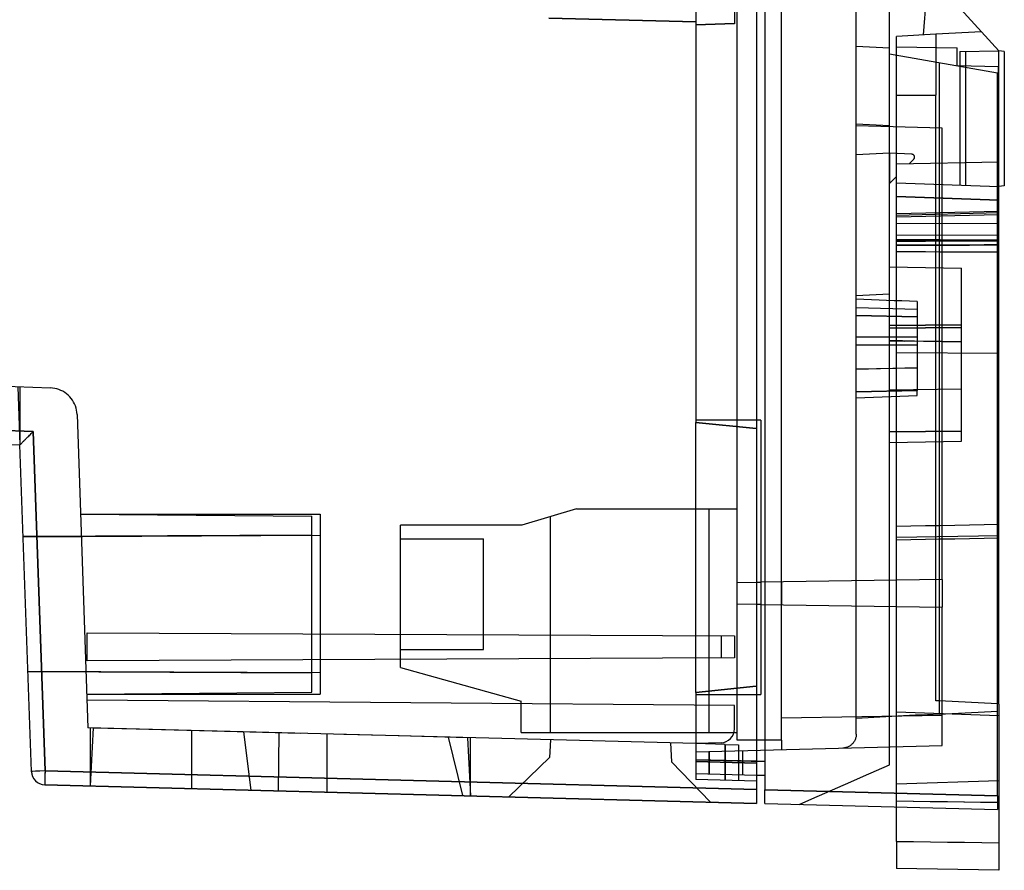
# Model space of a CAD drawing. Header units: millimetres. Extents: x -58 to 0.6, y -144 to -51.8.
# Tile 2 of 4: x -35 to 0.6, y -144 to -113.3. Entities that reach past the tile are written whole.
import ezdxf

# ---------------------------------------------------------------- set-up
doc = ezdxf.new("R2010")
doc.units = ezdxf.units.MM
doc.layers.add('MAIN-1', color=7, linetype='Continuous')
doc.layers.add('MAIN-2', color=7, linetype='Continuous')

msp = doc.modelspace()

# ---------------------------------------------------------------- linework, layer by layer
at = {"layer": 'MAIN-1'}
for p, q in [((-8.4, -52.55), (-8.4, -141.109)), ((-8.1, -52.542), (-8.1, -141.118)), ((-3.6, -114.516), (-3.6, -85.491)), ((-2.365, -113.832), (-2.219, -111.913)), ((-1.919, -111.913), (-0.274, -113.723)), ((-1.919, -113.809), (-3.349, -113.884)), ((-0.274, -113.723), (-1.919, -113.809)), ((-1.919, -113.809), (-1.919, -114.81)), ((0.351, -114.41), (-0.274, -113.723)), ((-3.349, -114.56), (-3.349, -113.884)), ((-3.6, -114.516), (0.3, -115.198)), ((0.351, -138.019), (0.351, -114.41)), ((0.551, -114.427), (0.351, -114.41)), ((0.551, -114.427), (0.551, -119.289)), ((0.3, -141.338), (0.3, -115.198)), ((0.551, -119.289), (0.351, -119.306)), ((-34.536, -128.17), (-45.809, -127.776)), ((-8.25, -127.756), (-8.4, -127.756)), ((-8.25, -127.756), (-8.25, -137.68)), ((-45.822, -128.276), (-35.015, -128.653)), ((-34.796, -128.431), (-34.773, -128.408)), ((-34.773, -128.408), (-34.749, -128.384)), ((-34.749, -128.384), (-34.724, -128.358)), ((-34.724, -128.358), (-34.697, -128.331)), ((-34.697, -128.331), (-34.668, -128.302)), ((-34.668, -128.302), (-34.637, -128.271)), ((-34.637, -128.271), (-34.604, -128.239)), ((-34.604, -128.239), (-34.571, -128.205)), ((-34.571, -128.205), (-34.536, -128.17)), ((-34.107, -140.437), (-34.536, -128.17)), ((-35.015, -128.653), (-35.014, -128.652)), ((-34.602, -140.454), (-35.015, -128.653)), ((-35.015, -128.653), (-35.015, -128.653)), ((-35.014, -128.652), (-35.012, -128.65)), ((-35.012, -128.65), (-35.008, -128.645)), ((-35.008, -128.645), (-35.002, -128.64)), ((-35.002, -128.64), (-34.995, -128.632)), ((-34.995, -128.632), (-34.986, -128.623)), ((-34.986, -128.623), (-34.975, -128.611)), ((-34.975, -128.611), (-34.962, -128.599)), ((-34.962, -128.599), (-34.948, -128.584)), ((-34.948, -128.584), (-34.933, -128.569)), ((-34.933, -128.569), (-34.916, -128.552)), ((-34.916, -128.552), (-34.898, -128.534)), ((-34.898, -128.534), (-34.879, -128.515)), ((-34.879, -128.515), (-34.859, -128.495)), ((-34.859, -128.495), (-34.839, -128.474)), ((-34.839, -128.474), (-34.818, -128.453)), ((-34.818, -128.453), (-34.796, -128.431)), ((-8.4, -133.613), (-8.25, -133.611)), ((-8.25, -134.427), (-8.4, -134.425)), ((-8.4, -137.68), (-8.25, -137.68)), ((0.351, -138.019), (0.3, -138.017)), ((0.351, -138.019), (0.351, -141.572)), ((-8.1, -140.097), (-8.4, -140.089)), ((-8.4, -141.109), (-34.107, -140.436)), ((-8.4, -140.589), (-8.1, -140.597)), ((-34.116, -140.937), (-8.4, -141.61)), ((-8.4, -141.109), (-8.4, -141.132)), ((-8.4, -141.132), (-8.4, -141.155)), ((-8.4, -141.155), (-8.4, -141.178)), ((-8.4, -141.178), (-8.4, -141.2)), ((-8.4, -141.2), (-8.4, -141.222)), ((-8.4, -141.222), (-8.4, -141.243)), ((-8.1, -141.618), (-8.1, -141.118)), ((0.3, -141.338), (-8.1, -141.118)), ((-8.4, -141.243), (-8.4, -141.264)), ((-8.4, -141.264), (-8.4, -141.285)), ((-8.4, -141.285), (-8.4, -141.306)), ((-8.4, -141.306), (-8.4, -141.326)), ((-8.4, -141.326), (-8.4, -141.346)), ((-8.4, -141.346), (-8.4, -141.365)), ((-8.4, -141.365), (-8.4, -141.385)), ((-8.4, -141.385), (-8.4, -141.403)), ((-8.4, -141.403), (-8.4, -141.421)), ((-8.4, -141.421), (-8.4, -141.438)), ((-8.4, -141.438), (-8.4, -141.455)), ((-8.4, -141.455), (-8.4, -141.471)), ((-8.4, -141.471), (-8.4, -141.486)), ((-8.4, -141.486), (-8.4, -141.501)), ((-8.4, -141.501), (-8.4, -141.514)), ((-8.4, -141.514), (-8.4, -141.527)), ((-8.4, -141.527), (-8.4, -141.539)), ((-8.4, -141.539), (-8.4, -141.55)), ((-8.4, -141.55), (-8.4, -141.56)), ((-8.4, -141.56), (-8.4, -141.57)), ((-8.4, -141.57), (-8.4, -141.578)), ((-8.4, -141.578), (-8.4, -141.586)), ((-8.4, -141.586), (-8.4, -141.592)), ((0.3, -141.338), (0.3, -141.364)), ((0.3, -141.364), (0.3, -141.39)), ((0.3, -141.39), (0.3, -141.415)), ((0.3, -141.415), (0.3, -141.44)), ((0.3, -141.44), (0.3, -141.465)), ((0.3, -141.465), (0.3, -141.488)), ((0.3, -141.488), (0.3, -141.512)), ((0.3, -141.512), (0.3, -141.535)), ((0.3, -141.535), (0.3, -141.558)), ((0.3, -141.558), (0.3, -141.58)), ((0.3, -141.571), (0.308, -141.571)), ((0.3, -141.58), (0.3, -141.602)), ((0.308, -141.571), (0.317, -141.571)), ((0.317, -141.571), (0.325, -141.572)), ((0.325, -141.572), (0.334, -141.572)), ((0.334, -141.572), (0.342, -141.572)), ((0.342, -141.572), (0.351, -141.572)), ((0.351, -141.572), (0.351, -141.678)), ((-8.4, -141.592), (-8.4, -141.597)), ((-8.4, -141.597), (-8.4, -141.602)), ((-8.4, -141.602), (-8.4, -141.606)), ((-8.4, -141.606), (-8.4, -141.608)), ((-8.4, -141.608), (-8.4, -141.61)), ((-8.4, -141.61), (-8.4, -141.61)), ((-8.1, -141.618), (0.3, -141.838)), ((-3.349, -141.853), (-3.349, -141.742)), ((-3.349, -141.963), (-3.349, -141.853)), ((0.3, -141.602), (0.3, -141.623)), ((0.3, -141.623), (0.3, -141.644)), ((0.3, -141.644), (0.3, -141.664)), ((0.3, -141.664), (0.3, -141.682)), ((0.3, -141.682), (0.3, -141.7)), ((0.3, -141.7), (0.3, -141.717)), ((0.3, -141.717), (0.3, -141.733)), ((0.3, -141.733), (0.3, -141.748)), ((0.3, -141.748), (0.3, -141.762)), ((0.3, -141.762), (0.3, -141.775)), ((0.3, -141.775), (0.3, -141.787)), ((0.3, -141.787), (0.3, -141.797)), ((0.3, -141.797), (0.3, -141.807)), ((0.3, -141.807), (0.3, -141.815)), ((0.3, -141.815), (0.3, -141.822)), ((0.3, -141.822), (0.3, -141.828)), ((0.3, -141.828), (0.3, -141.832)), ((0.3, -141.832), (0.3, -141.835)), ((0.3, -141.835), (0.3, -141.837)), ((0.3, -141.837), (0.3, -141.838)), ((0.351, -141.678), (0.351, -141.785)), ((0.351, -141.785), (0.351, -141.89)), ((0.351, -141.89), (0.351, -141.994)), ((-3.349, -142.07), (-3.349, -141.963)), ((-3.349, -142.174), (-3.349, -142.07)), ((-3.349, -142.273), (-3.349, -142.174)), ((-3.349, -142.369), (-3.349, -142.273)), ((0.351, -141.994), (0.351, -142.095)), ((0.351, -142.095), (0.351, -142.193)), ((0.351, -142.193), (0.351, -142.289)), ((0.351, -142.289), (0.351, -142.381)), ((-3.349, -142.459), (-3.349, -142.369)), ((-3.349, -142.545), (-3.349, -142.459)), ((-3.349, -142.624), (-3.349, -142.545)), ((-3.349, -142.698), (-3.349, -142.624)), ((0.351, -142.381), (0.351, -142.469)), ((0.351, -142.469), (0.351, -142.552)), ((0.351, -142.552), (0.351, -142.631)), ((0.351, -142.631), (0.351, -142.703)), ((-3.349, -142.764), (-3.349, -142.698)), ((-3.349, -142.823), (-3.349, -142.764)), ((-3.349, -142.876), (-3.349, -142.823)), ((-3.349, -142.92), (-3.349, -142.876)), ((-3.349, -142.957), (-3.349, -142.92)), ((-3.349, -142.985), (-3.349, -142.957)), ((-3.349, -142.985), (-3.349, -143.966)), ((-3.349, -142.985), (-2.732, -142.994)), ((-2.732, -142.994), (-2.116, -143.002)), ((-2.116, -143.002), (-1.499, -143.011)), ((0.351, -142.703), (0.351, -142.771)), ((0.351, -142.771), (0.351, -142.832)), ((0.351, -142.832), (0.351, -142.887)), ((0.351, -142.887), (0.351, -142.935)), ((0.351, -142.935), (0.351, -142.976)), ((0.351, -142.976), (0.351, -143.01)), ((-1.499, -143.011), (-0.882, -143.019)), ((-0.882, -143.019), (-0.266, -143.028)), ((-0.266, -143.028), (0.351, -143.037)), ((0.351, -143.01), (0.351, -143.037)), ((0.351, -143.037), (0.351, -144.031)), ((0.351, -144.031), (-3.349, -143.966))]:
    msp.add_line(p, q, dxfattribs=at)
msp.add_arc((-34.103, -140.437), 0.5, 182.0002, 268.5002, dxfattribs=at)
for major_axis, ratio, start_param, end_param in [((0.5, 0.017), 0.000304, 1.579518, 3.141593), ((-0.013, -0.5), 0.008724, -1.570729, 0.000165)]:
    msp.add_ellipse((-34.103, -140.437), major_axis=major_axis, ratio=ratio, start_param=start_param, end_param=end_param, dxfattribs=at)
at = {"layer": 'MAIN-2'}
for p, q in [((-10.6, -53.563), (-10.6, -127.839)), ((-9.1, -133.623), (-9.1, -60.037)), ((-9.2, -80.295), (-9.2, -113.426)), ((-7.5, -133.601), (-7.5, -112.224)), ((-4.8, -117.117), (-4.8, -112.271)), ((-10.6, -113.362), (-15.902, -113.224)), ((-15.9, -113.224), (-10.6, -113.362)), ((-9.2, -113.424), (-10.6, -113.473)), ((-9.2, -113.426), (-10.6, -113.475)), ((-10.6, -113.473), (-10.6, -113.473)), ((-10.6, -113.475), (-10.6, -113.475)), ((-9.2, -113.424), (-9.2, -113.424)), ((-9.2, -113.426), (-9.2, -113.426)), ((-2.365, -113.832), (-2.365, -113.832)), ((-2.365, -113.832), (-2.365, -113.832)), ((-1.919, -113.809), (-1.919, -113.809)), ((-1.919, -113.809), (-1.919, -113.809)), ((-0.274, -113.723), (-0.274, -113.723)), ((-0.274, -113.723), (-0.274, -113.723)), ((-3.349, -113.884), (-3.349, -113.884)), ((-3.349, -113.884), (-3.349, -113.884)), ((-4.8, -114.246), (-4.8, -114.246)), ((-4.8, -114.246), (-4.8, -114.246)), ((-3.6, -114.309), (-4.8, -114.246)), ((-3.6, -114.309), (-3.6, -114.309)), ((-3.6, -114.309), (-3.6, -114.309)), ((-3.6, -114.516), (-3.6, -114.516)), ((-3.6, -138.477), (-3.6, -114.516)), ((-3.349, -114.263), (-3.349, -114.263)), ((-3.349, -114.263), (-3.349, -114.263)), ((-3.349, -114.263), (-1.149, -114.302)), ((-1.149, -114.943), (-1.149, -114.302)), ((-1.149, -114.302), (-1.149, -114.302)), ((-1.149, -114.302), (-1.149, -114.302)), ((-1.061, -114.434), (0.351, -114.41)), ((-1.061, -114.434), (-1.061, -119.257)), ((-1.061, -114.434), (-1.061, -119.257)), ((-0.849, -114.431), (-0.849, -114.431)), ((-0.849, -114.431), (-0.849, -119.264)), ((0.351, -114.41), (0.351, -114.41)), ((0.351, -114.41), (0.351, -114.41)), ((0.351, -114.41), (0.351, -114.41)), ((0.351, -114.41), (0.351, -114.41)), ((0.351, -114.41), (0.351, -114.41)), ((0.551, -114.427), (0.551, -114.427)), ((-3.349, -116.021), (-3.349, -114.56)), ((-1.919, -114.81), (-1.919, -116.013)), ((-1.8, -114.831), (-1.8, -114.831)), ((-1.8, -114.831), (-1.8, -138.383)), ((-1.149, -114.943), (0.351, -114.969)), ((-1.149, -114.943), (-1.149, -114.943)), ((-1.149, -114.943), (-1.149, -114.943)), ((0.3, -115.198), (0.3, -115.198)), ((0.341, -114.969), (0.341, -118.435)), ((0.341, -118.435), (0.341, -114.969)), ((-1.919, -116.013), (-3.349, -116.021)), ((-3.349, -116.021), (-1.919, -116.013)), ((-3.349, -141.52), (-3.349, -116.021)), ((-1.919, -137.9), (-1.919, -116.013)), ((-4.8, -117.061), (-4.8, -117.061)), ((-4.8, -117.061), (-4.8, -117.061)), ((-3.6, -117.123), (-4.8, -117.061)), ((-4.8, -139.113), (-4.8, -117.117)), ((-4.8, -117.117), (-4.8, -117.117)), ((-4.8, -117.117), (-4.8, -117.117)), ((-1.7, -117.198), (-4.8, -117.117)), ((-3.6, -117.123), (-3.6, -117.123)), ((-3.6, -117.123), (-3.6, -117.123)), ((-1.7, -133.52), (-1.7, -117.198)), ((-1.7, -117.198), (-1.7, -117.198)), ((-1.7, -117.198), (-1.7, -117.198)), ((-3.6, -118.107), (-4.8, -118.17)), ((-4.8, -118.17), (-4.8, -118.17)), ((-4.8, -118.17), (-4.8, -118.17)), ((-3.6, -119.202), (-3.6, -118.107)), ((-3.6, -118.107), (-3.6, -118.107)), ((-2.784, -118.149), (-3.6, -118.107)), ((-3.6, -118.107), (-3.6, -119.202)), ((-3.6, -119.202), (-3.6, -118.107)), ((-3.6, -118.107), (-3.6, -118.107)), ((-2.784, -118.149), (-3.6, -118.107)), ((-3.6, -118.107), (-3.6, -119.202)), ((0.351, -118.434), (-3.349, -118.499)), ((-2.722, -118.323), (-2.889, -118.491)), ((-2.784, -118.149), (-2.784, -118.149)), ((-2.777, -118.15), (-2.784, -118.149)), ((-2.784, -118.149), (-2.784, -118.149)), ((-2.77, -118.151), (-2.777, -118.15)), ((-2.764, -118.153), (-2.77, -118.151)), ((-2.758, -118.154), (-2.764, -118.153)), ((-2.751, -118.157), (-2.758, -118.154)), ((-2.745, -118.16), (-2.751, -118.157)), ((-2.739, -118.163), (-2.745, -118.16)), ((-2.734, -118.166), (-2.739, -118.163)), ((-2.728, -118.17), (-2.734, -118.166)), ((-2.723, -118.174), (-2.728, -118.17)), ((-2.718, -118.179), (-2.723, -118.174)), ((-2.722, -118.323), (-2.717, -118.318)), ((-2.713, -118.184), (-2.718, -118.179)), ((-2.718, -118.32), (-2.718, -118.32)), ((-2.717, -118.318), (-2.712, -118.313)), ((-2.709, -118.189), (-2.713, -118.184)), ((-2.712, -118.313), (-2.708, -118.308)), ((-2.705, -118.195), (-2.709, -118.189)), ((-2.708, -118.308), (-2.704, -118.303)), ((-2.702, -118.2), (-2.705, -118.195)), ((-2.704, -118.303), (-2.701, -118.297)), ((-2.699, -118.206), (-2.702, -118.2)), ((-2.701, -118.297), (-2.698, -118.291)), ((-2.696, -118.213), (-2.699, -118.206)), ((-2.698, -118.291), (-2.696, -118.285)), ((-2.694, -118.219), (-2.696, -118.213)), ((-2.696, -118.285), (-2.693, -118.278)), ((-2.692, -118.225), (-2.694, -118.219)), ((-2.693, -118.278), (-2.692, -118.272)), ((-2.691, -118.232), (-2.692, -118.225)), ((-2.692, -118.272), (-2.69, -118.265)), ((-2.69, -118.239), (-2.691, -118.232)), ((-2.689, -118.245), (-2.69, -118.239)), ((-2.69, -118.259), (-2.689, -118.252)), ((-2.69, -118.265), (-2.69, -118.259)), ((-2.689, -118.252), (-2.689, -118.245)), ((-3.349, -118.499), (-3.349, -118.499)), ((-3.349, -118.499), (-3.349, -118.499)), ((-3.349, -118.499), (-3.349, -118.499)), ((-3.349, -118.499), (-3.349, -118.499)), ((-2.889, -118.491), (-2.889, -118.491)), ((-2.889, -118.491), (-2.889, -118.491)), ((-3.349, -118.951), (-3.6, -119.202)), ((-3.349, -118.951), (-3.349, -118.951)), ((-3.349, -118.951), (-3.349, -118.951)), ((-3.349, -119.177), (-3.349, -119.177)), ((-3.349, -119.177), (-3.349, -119.177)), ((-3.349, -119.177), (0.351, -119.306)), ((-0.849, -119.264), (-0.849, -119.264)), ((0.351, -119.306), (0.351, -119.306)), ((0.351, -119.306), (0.351, -119.306)), ((0.351, -119.306), (0.351, -119.306)), ((0.551, -119.289), (0.551, -119.289)), ((0.351, -119.806), (-3.349, -119.677)), ((-3.349, -119.677), (0.351, -119.806)), ((0.351, -120.214), (-3.349, -120.303)), ((0.351, -120.268), (-3.349, -120.357)), ((0.351, -120.268), (-3.349, -120.357)), ((0.351, -120.336), (-3.349, -120.425)), ((0.351, -120.336), (-3.349, -120.425)), ((0.351, -120.66), (-3.349, -120.646)), ((0.351, -120.66), (-3.349, -120.646)), ((0.351, -121.082), (-3.349, -121.068)), ((0.351, -121.082), (-3.349, -121.068)), ((-3.349, -121.227), (-2.82, -121.228)), ((-3.349, -121.227), (-2.82, -121.228)), ((-2.821, -121.284), (-3.349, -121.286)), ((-3.349, -121.286), (-2.821, -121.284)), ((-2.293, -121.283), (-2.821, -121.284)), ((-2.821, -121.284), (-2.293, -121.283)), ((-2.82, -121.228), (-2.292, -121.23)), ((-2.82, -121.228), (-2.292, -121.23)), ((-1.764, -121.281), (-2.293, -121.283)), ((-2.293, -121.283), (-1.764, -121.281)), ((-2.292, -121.23), (-1.763, -121.232)), ((-2.292, -121.23), (-1.763, -121.232)), ((-1.236, -121.28), (-1.764, -121.281)), ((-1.764, -121.281), (-1.236, -121.28)), ((-1.763, -121.232), (-1.234, -121.234)), ((-1.763, -121.232), (-1.234, -121.234)), ((-0.707, -121.278), (-1.236, -121.28)), ((-1.236, -121.28), (-0.707, -121.278)), ((-1.234, -121.234), (-0.706, -121.235)), ((-1.234, -121.234), (-0.706, -121.235)), ((-0.178, -121.276), (-0.707, -121.278)), ((-0.707, -121.278), (-0.178, -121.276)), ((-0.706, -121.235), (-0.177, -121.237)), ((-0.706, -121.235), (-0.177, -121.237)), ((0.351, -121.275), (-0.178, -121.276)), ((-0.178, -121.276), (0.351, -121.275)), ((-0.177, -121.237), (0.351, -121.239)), ((-0.177, -121.237), (0.351, -121.239)), ((-2.821, -121.433), (-3.349, -121.434)), ((-3.349, -121.434), (-2.821, -121.433)), ((-3.349, -121.664), (-2.82, -121.665)), ((-3.349, -121.664), (-2.82, -121.665)), ((-2.293, -121.431), (-2.821, -121.433)), ((-2.821, -121.433), (-2.293, -121.431)), ((-1.764, -121.43), (-2.293, -121.431)), ((-2.293, -121.431), (-1.764, -121.43)), ((-1.236, -121.428), (-1.764, -121.43)), ((-1.764, -121.43), (-1.236, -121.428)), ((-0.707, -121.427), (-1.236, -121.428)), ((-1.236, -121.428), (-0.707, -121.427)), ((-0.178, -121.425), (-0.707, -121.427)), ((-0.707, -121.427), (-0.178, -121.425)), ((0.351, -121.424), (-0.178, -121.425)), ((-0.178, -121.425), (0.351, -121.424)), ((-2.82, -121.665), (-2.292, -121.667)), ((-2.82, -121.665), (-2.292, -121.667)), ((-2.292, -121.667), (-1.763, -121.668)), ((-2.292, -121.667), (-1.763, -121.668)), ((-1.763, -121.668), (-1.234, -121.67)), ((-1.763, -121.668), (-1.234, -121.67)), ((-1.234, -121.67), (-0.706, -121.672)), ((-1.234, -121.67), (-0.706, -121.672)), ((-0.706, -121.672), (-0.177, -121.673)), ((-0.706, -121.672), (-0.177, -121.673)), ((-0.177, -121.673), (0.351, -121.675)), ((-0.177, -121.673), (0.351, -121.675)), ((-3.6, -122.213), (-1, -122.258)), ((-1, -124.316), (-1, -122.258)), ((-3.6, -123.207), (-4.8, -123.27)), ((-4.8, -123.27), (-4.8, -123.27)), ((-4.8, -123.27), (-4.8, -123.27)), ((-4.8, -123.27), (-4.8, -123.27)), ((-4.8, -123.27), (-4.8, -123.27)), ((-4.525, -123.4), (-4.8, -123.39)), ((-4.25, -123.41), (-4.525, -123.4)), ((-3.975, -123.419), (-4.25, -123.41)), ((-3.7, -123.429), (-3.975, -123.419)), ((-3.425, -123.439), (-3.7, -123.429)), ((-3.6, -123.207), (-3.6, -123.207)), ((-3.6, -123.207), (-3.6, -123.207)), ((-3.6, -123.207), (-3.6, -123.207)), ((-3.6, -123.207), (-3.6, -123.207)), ((-3.15, -123.448), (-3.425, -123.439)), ((-2.6, -123.757), (-4.8, -123.694)), ((-2.875, -123.458), (-3.15, -123.448)), ((-2.6, -123.467), (-2.875, -123.458)), ((-2.6, -123.467), (-2.6, -123.469)), ((-2.6, -123.469), (-2.6, -123.473)), ((-2.6, -123.473), (-2.6, -123.481)), ((-2.6, -123.481), (-2.6, -123.491)), ((-2.6, -123.491), (-2.6, -123.504)), ((-2.6, -123.504), (-2.6, -123.52)), ((-2.6, -123.52), (-2.6, -123.539)), ((-2.6, -123.539), (-2.6, -123.56)), ((-2.6, -123.56), (-2.6, -123.585)), ((-2.6, -123.585), (-2.6, -123.614)), ((-2.6, -123.614), (-2.6, -123.644)), ((-2.6, -123.644), (-2.6, -123.678)), ((-2.6, -123.678), (-2.6, -123.714)), ((-2.6, -123.714), (-2.6, -123.752)), ((-2.6, -123.752), (-2.6, -123.793)), ((-2.6, -123.793), (-2.6, -123.835)), ((-2.6, -124.025), (-4.8, -123.979)), ((-4.8, -123.979), (-2.6, -124.025)), ((-2.6, -123.835), (-2.6, -123.879)), ((-2.6, -123.879), (-2.6, -123.925)), ((-2.6, -123.925), (-2.6, -123.974)), ((-2.6, -123.974), (-2.6, -124.025)), ((-2.6, -124.025), (-2.6, -124.078)), ((-2.6, -124.078), (-2.6, -124.133)), ((-2.6, -124.133), (-2.6, -124.191)), ((-1, -124.316), (-3.6, -124.335)), ((-3.6, -124.335), (-1, -124.316)), ((-3.6, -124.437), (-1, -124.414)), ((-1, -124.414), (-3.6, -124.437)), ((-2.6, -124.191), (-2.6, -124.253)), ((-2.6, -124.253), (-2.6, -124.317)), ((-2.6, -124.317), (-2.6, -124.385)), ((-2.6, -124.385), (-2.6, -124.455)), ((-2.6, -124.455), (-2.6, -124.528)), ((-1, -124.317), (-1, -124.316)), ((-1, -124.318), (-1, -124.317)), ((-1, -124.317), (-1, -124.317)), ((-1, -124.319), (-1, -124.318)), ((-1, -124.32), (-1, -124.319)), ((-1, -124.321), (-1, -124.32)), ((-1, -124.322), (-1, -124.321)), ((-1, -124.323), (-1, -124.322)), ((-1, -124.322), (-1, -124.322)), ((-1, -124.324), (-1, -124.323)), ((-1, -124.325), (-1, -124.324)), ((-1, -124.326), (-1, -124.325)), ((-1, -124.327), (-1, -124.326)), ((-1, -124.328), (-1, -124.327)), ((-1, -124.327), (-1, -124.327)), ((-1, -124.329), (-1, -124.328)), ((-1, -124.33), (-1, -124.329)), ((-1, -124.331), (-1, -124.33)), ((-1, -124.332), (-1, -124.331)), ((-1, -124.333), (-1, -124.332)), ((-1, -124.332), (-1, -124.332)), ((-1, -124.334), (-1, -124.333)), ((-1, -124.335), (-1, -124.334)), ((-1, -124.336), (-1, -124.335)), ((-1, -124.337), (-1, -124.336)), ((-1, -124.338), (-1, -124.337)), ((-1, -124.337), (-1, -124.337)), ((-1, -124.339), (-1, -124.338)), ((-1, -124.34), (-1, -124.339)), ((-1, -124.341), (-1, -124.34)), ((-1, -124.342), (-1, -124.341)), ((-1, -124.341), (-1, -124.341)), ((-1, -124.343), (-1, -124.342)), ((-1, -124.344), (-1, -124.343)), ((-1, -124.345), (-1, -124.344)), ((-1, -124.346), (-1, -124.345)), ((-1, -124.345), (-1, -124.345)), ((-1, -124.347), (-1, -124.346)), ((-1, -124.348), (-1, -124.347)), ((-1, -124.349), (-1, -124.348)), ((-1, -124.35), (-1, -124.349)), ((-1, -124.349), (-1, -124.349)), ((-1, -124.351), (-1, -124.35)), ((-1, -124.352), (-1, -124.351)), ((-1, -124.353), (-1, -124.352)), ((-1, -124.354), (-1, -124.353)), ((-1, -124.353), (-1, -124.353)), ((-1, -124.355), (-1, -124.354)), ((-1, -124.356), (-1, -124.355)), ((-1, -124.357), (-1, -124.356)), ((-1, -124.358), (-1, -124.357)), ((-1, -124.357), (-1, -124.357)), ((-1, -124.359), (-1, -124.358)), ((-1, -124.36), (-1, -124.359)), ((-1, -124.361), (-1, -124.36)), ((-1, -124.362), (-1, -124.361)), ((-1, -124.361), (-1, -124.361)), ((-1, -124.363), (-1, -124.362)), ((-1, -124.364), (-1, -124.363)), ((-1, -124.365), (-1, -124.364)), ((-1, -124.364), (-1, -124.364)), ((-1, -124.366), (-1, -124.365)), ((-1, -124.367), (-1, -124.366)), ((-1, -124.368), (-1, -124.367)), ((-1, -124.369), (-1, -124.368)), ((-1, -124.368), (-1, -124.368)), ((-1, -124.37), (-1, -124.369)), ((-1, -124.371), (-1, -124.37)), ((-1, -124.372), (-1, -124.371)), ((-1, -124.371), (-1, -124.371)), ((-1, -124.373), (-1, -124.372)), ((-1, -124.374), (-1, -124.373)), ((-1, -124.375), (-1, -124.374)), ((-1, -124.374), (-1, -124.374)), ((-1, -124.376), (-1, -124.375)), ((-1, -124.377), (-1, -124.376)), ((-1, -124.378), (-1, -124.377)), ((-1, -124.377), (-1, -124.377)), ((-1, -124.379), (-1, -124.378)), ((-1, -124.38), (-1, -124.379)), ((-1, -124.381), (-1, -124.38)), ((-1, -124.38), (-1, -124.38)), ((-1, -124.382), (-1, -124.381)), ((-1, -124.383), (-1, -124.382)), ((-1, -124.384), (-1, -124.383)), ((-1, -124.383), (-1, -124.383)), ((-1, -124.385), (-1, -124.384)), ((-1, -124.386), (-1, -124.385)), ((-1, -124.385), (-1, -124.385)), ((-1, -124.387), (-1, -124.386)), ((-1, -124.388), (-1, -124.387)), ((-1, -124.389), (-1, -124.388)), ((-1, -124.388), (-1, -124.388)), ((-1, -124.39), (-1, -124.389)), ((-1, -124.391), (-1, -124.39)), ((-1, -124.39), (-1, -124.39)), ((-1, -124.392), (-1, -124.391)), ((-1, -124.393), (-1, -124.392)), ((-1, -124.394), (-1, -124.393)), ((-1, -124.393), (-1, -124.393)), ((-1, -124.395), (-1, -124.394)), ((-1, -124.396), (-1, -124.395)), ((-1, -124.395), (-1, -124.395)), ((-1, -124.397), (-1, -124.396)), ((-1, -124.398), (-1, -124.397)), ((-1, -124.397), (-1, -124.397)), ((-1, -124.399), (-1, -124.398)), ((-1, -124.4), (-1, -124.399)), ((-1, -124.399), (-1, -124.399)), ((-1, -124.401), (-1, -124.4)), ((-1, -124.402), (-1, -124.401)), ((-1, -124.401), (-1, -124.401)), ((-1, -124.403), (-1, -124.402)), ((-1, -124.404), (-1, -124.403)), ((-1, -124.403), (-1, -124.403)), ((-1, -124.405), (-1, -124.404)), ((-1, -124.406), (-1, -124.405)), ((-1, -124.405), (-1, -124.405)), ((-1, -124.407), (-1, -124.406)), ((-1, -124.406), (-1, -124.406)), ((-1, -124.408), (-1, -124.407)), ((-1, -124.409), (-1, -124.408)), ((-1, -124.408), (-1, -124.408)), ((-1, -124.41), (-1, -124.409)), ((-1, -124.411), (-1, -124.41)), ((-1, -124.41), (-1, -124.41)), ((-1, -124.412), (-1, -124.411)), ((-1, -124.411), (-1, -124.411)), ((-1, -124.413), (-1, -124.412)), ((-1, -124.414), (-1, -124.413)), ((-1, -124.413), (-1, -124.413)), ((-1, -124.64), (-1, -124.414)), ((-4.8, -124.744), (-2.6, -124.761)), ((-2.6, -124.761), (-4.8, -124.744)), ((-2.6, -124.528), (-2.6, -124.603)), ((-2.6, -124.603), (-2.6, -124.681)), ((-2.6, -124.681), (-2.6, -124.761)), ((-2.6, -124.761), (-2.6, -125.038)), ((-1, -124.931), (-1, -124.64)), ((-2.6, -125.038), (-4.8, -125.048)), ((-4.8, -125.048), (-2.6, -125.038)), ((-3.507, -124.89), (-3.6, -124.888)), ((-3.507, -124.89), (-3.6, -124.888)), ((-3.6, -124.888), (-3.041, -124.898)), ((-3.6, -124.888), (-3.041, -124.898)), ((-3.413, -124.891), (-3.507, -124.89)), ((-3.414, -124.891), (-3.507, -124.89)), ((-3.32, -124.893), (-3.414, -124.891)), ((-3.32, -124.893), (-3.413, -124.891)), ((-3.226, -124.895), (-3.32, -124.893)), ((-3.227, -124.895), (-3.32, -124.893)), ((-3.133, -124.896), (-3.227, -124.895)), ((-3.133, -124.896), (-3.226, -124.895)), ((-3.039, -124.898), (-3.133, -124.896)), ((-3.039, -124.898), (-3.133, -124.896)), ((-2.699, -124.904), (-3.039, -124.898)), ((-2.702, -124.903), (-3.039, -124.898)), ((-2.363, -124.909), (-2.702, -124.903)), ((-2.358, -124.91), (-2.699, -124.904)), ((-2.6, -125.038), (-2.6, -125.112)), ((-2.6, -125.112), (-2.6, -125.186)), ((-2.6, -125.186), (-2.6, -125.26)), ((-2.024, -124.914), (-2.363, -124.909)), ((-2.018, -124.915), (-2.358, -124.91)), ((-1.683, -124.92), (-2.024, -124.914)), ((-1.679, -124.921), (-2.018, -124.915)), ((-1.342, -124.926), (-1.683, -124.92)), ((-1.339, -124.926), (-1.679, -124.921)), ((-1, -124.931), (-1.342, -124.926)), ((-1, -124.931), (-1.339, -124.926)), ((-1, -126.639), (-1, -124.931)), ((0.351, -125.351), (-3.349, -125.329)), ((0.351, -125.351), (-3.349, -125.329)), ((-2.6, -125.26), (-2.6, -125.335)), ((-2.6, -125.335), (-2.6, -125.411)), ((-2.6, -125.411), (-2.6, -125.486)), ((-2.6, -125.486), (-2.6, -125.562)), ((-2.6, -125.562), (-2.6, -125.637)), ((-4.8, -125.909), (-2.6, -125.85)), ((-4.8, -125.902), (-2.6, -125.864)), ((-2.6, -125.637), (-2.6, -125.713)), ((-2.6, -125.713), (-2.6, -125.789)), ((-2.6, -125.789), (-2.6, -125.864)), ((-2.6, -125.864), (-2.6, -126.685)), ((-44.258, -126.229), (-33.916, -126.59)), ((-35.088, -126.549), (-35.015, -128.653)), ((-35.01, -126.552), (-35.01, -126.552)), ((-35.01, -128.653), (-35.01, -126.552)), ((-33.916, -126.59), (-33.916, -126.59)), ((-33.836, -126.596), (-33.916, -126.59)), ((-33.758, -126.608), (-33.836, -126.596)), ((-33.682, -126.626), (-33.758, -126.608)), ((-33.607, -126.651), (-33.682, -126.626)), ((-1, -126.639), (-3.6, -126.669)), ((-1, -126.639), (-3.6, -126.669)), ((-1, -128.158), (-1, -126.639)), ((-33.535, -126.681), (-33.607, -126.651)), ((-33.464, -126.716), (-33.535, -126.681)), ((-33.397, -126.758), (-33.464, -126.716)), ((-33.332, -126.804), (-33.397, -126.758)), ((-33.272, -126.855), (-33.332, -126.804)), ((-33.217, -126.911), (-33.272, -126.855)), ((-33.165, -126.971), (-33.217, -126.911)), ((-33.119, -127.035), (-33.165, -126.971)), ((-2.6, -126.685), (-4.8, -126.733)), ((-4.8, -126.733), (-2.6, -126.685)), ((-4.8, -126.948), (-2.6, -126.871)), ((-2.6, -126.871), (-2.6, -126.685)), ((-33.078, -127.103), (-33.119, -127.035)), ((-33.042, -127.173), (-33.078, -127.103)), ((-33.012, -127.246), (-33.042, -127.173)), ((-32.988, -127.32), (-33.012, -127.246)), ((-32.97, -127.397), (-32.988, -127.32)), ((-32.958, -127.475), (-32.97, -127.397)), ((-32.952, -127.555), (-32.958, -127.475)), ((-32.952, -127.555), (-32.952, -127.555)), ((-32.952, -127.555), (-32.556, -138.877)), ((-45.809, -127.776), (-34.536, -128.17)), ((-8.4, -127.756), (-10.6, -127.756)), ((-10.6, -127.756), (-10.6, -127.756)), ((-8.41, -128.057), (-10.6, -127.837)), ((-10.6, -137.598), (-10.6, -127.839)), ((-10.6, -127.839), (-8.41, -128.059)), ((-8.25, -127.756), (-8.25, -127.756)), ((-34.796, -128.431), (-34.773, -128.408)), ((-34.773, -128.408), (-34.749, -128.384)), ((-34.749, -128.384), (-34.724, -128.358)), ((-34.724, -128.358), (-34.697, -128.331)), ((-34.697, -128.331), (-34.668, -128.302)), ((-34.668, -128.302), (-34.637, -128.271)), ((-34.637, -128.271), (-34.605, -128.239)), ((-34.605, -128.239), (-34.571, -128.205)), ((-34.571, -128.205), (-34.536, -128.17)), ((-34.536, -128.17), (-34.107, -140.437)), ((-3.6, -128.186), (-1, -128.158)), ((-1, -128.158), (-3.6, -128.186)), ((-1, -128.515), (-1, -128.158)), ((-35.015, -128.653), (-35.014, -128.652)), ((-35.015, -128.653), (-35.015, -128.653)), ((-35.015, -128.653), (-35.015, -128.653)), ((-35.015, -128.653), (-35.015, -128.653)), ((-35.015, -128.653), (-35.015, -128.653)), ((-35.015, -128.653), (-35.015, -128.653)), ((-35.015, -128.653), (-35.015, -128.653)), ((-35.015, -128.653), (-35.015, -128.653)), ((-35.015, -128.653), (-35.015, -128.653)), ((-35.015, -128.653), (-35.015, -128.653)), ((-35.015, -128.653), (-35.015, -128.653)), ((-35.015, -128.653), (-35.015, -128.653)), ((-35.015, -128.653), (-35.015, -128.653)), ((-35.015, -128.653), (-35.015, -128.653)), ((-35.015, -128.653), (-35.015, -128.653)), ((-35.015, -128.653), (-35.015, -128.653)), ((-34.602, -140.454), (-35.015, -128.653)), ((-35.015, -128.653), (-35.015, -128.653)), ((-35.014, -128.652), (-35.012, -128.65)), ((-35.012, -128.65), (-35.008, -128.645)), ((-35.008, -128.645), (-35.002, -128.64)), ((-35.002, -128.64), (-34.995, -128.632)), ((-34.995, -128.632), (-34.986, -128.623)), ((-34.986, -128.623), (-34.975, -128.612)), ((-34.975, -128.612), (-34.962, -128.599)), ((-34.962, -128.599), (-34.948, -128.585)), ((-34.948, -128.585), (-34.933, -128.569)), ((-34.933, -128.569), (-34.916, -128.552)), ((-34.916, -128.552), (-34.898, -128.534)), ((-34.898, -128.534), (-34.88, -128.515)), ((-34.88, -128.515), (-34.86, -128.495)), ((-34.86, -128.495), (-34.839, -128.474)), ((-34.839, -128.474), (-34.818, -128.453)), ((-34.818, -128.453), (-34.796, -128.431)), ((-3.6, -128.56), (-1, -128.515)), ((-35.01, -128.793), (-35.01, -128.793)), ((-32.826, -131.153), (-24.47, -131.226)), ((-32.826, -131.159), (-24.164, -131.159)), ((-24.47, -134.41), (-24.47, -131.226)), ((-24.164, -131.159), (-24.164, -134.409)), ((-14.9, -130.959), (-16.878, -131.549)), ((-15.85, -131.243), (-15.85, -131.243)), ((-15.85, -131.243), (-15.85, -131.243)), ((-15.85, -139.049), (-15.85, -131.243)), ((-14.9, -130.959), (-14.9, -130.959)), ((-14.9, -130.959), (-14.9, -130.959)), ((-14.9, -130.959), (-14.9, -130.959)), ((-14.9, -130.959), (-9.1, -130.959)), ((-10.11, -130.959), (-10.11, -130.959)), ((-10.11, -130.959), (-10.11, -130.959)), ((-10.11, -139.049), (-10.11, -130.959)), ((-9.1, -130.959), (-9.1, -130.959)), ((-16.878, -131.549), (-21.27, -131.549)), ((-21.27, -131.549), (-21.27, -131.549)), ((-21.27, -136.699), (-21.27, -131.549)), ((-16.878, -131.549), (-16.878, -131.549)), ((-2.821, -131.591), (-3.349, -131.601)), ((-2.821, -131.591), (-3.349, -131.601)), ((-2.293, -131.582), (-2.821, -131.591)), ((-2.293, -131.582), (-2.821, -131.591)), ((-1.764, -131.573), (-2.293, -131.582)), ((-1.764, -131.573), (-2.293, -131.582)), ((-1.236, -131.563), (-1.764, -131.573)), ((-1.236, -131.563), (-1.764, -131.573)), ((-0.707, -131.554), (-1.236, -131.563)), ((-0.707, -131.554), (-1.236, -131.563)), ((-0.178, -131.544), (-0.707, -131.554)), ((-0.178, -131.544), (-0.707, -131.554)), ((0.351, -131.535), (-0.178, -131.544)), ((0.351, -131.535), (-0.178, -131.544)), ((-24.47, -131.913), (-34.899, -131.967)), ((-24.164, -131.926), (-34.898, -131.982)), ((0.351, -131.941), (-3.349, -132.005)), ((-21.27, -132.049), (-18.27, -132.049)), ((-21.27, -132.049), (-18.27, -132.049)), ((-18.27, -134.049), (-18.27, -132.049)), ((-3.349, -132.005), (-3.349, -132.005)), ((-3.349, -132.005), (-3.349, -132.005)), ((-2.821, -132.083), (-3.349, -132.092)), ((-3.349, -132.092), (-3.349, -132.092)), ((-2.293, -132.074), (-2.821, -132.083)), ((-1.764, -132.065), (-2.293, -132.074)), ((-1.236, -132.055), (-1.764, -132.065)), ((-0.707, -132.046), (-1.236, -132.055)), ((-0.178, -132.037), (-0.707, -132.046)), ((0.351, -132.028), (-0.178, -132.037)), ((0.351, -132.028), (0.351, -132.028)), ((-9.101, -134.415), (-9.101, -133.623)), ((-9.1, -133.623), (-8.4, -133.613)), ((-9.1, -133.623), (-9.1, -133.623)), ((-9.1, -133.623), (-9.1, -133.623)), ((-1.7, -133.52), (-8.25, -133.611)), ((-8.25, -133.611), (-8.25, -133.611)), ((-7.5, -133.601), (-7.5, -133.601)), ((-7.5, -133.601), (-7.5, -133.601)), ((-7.5, -134.437), (-7.5, -133.601)), ((-7.5, -133.601), (-7.5, -133.601)), ((-7.5, -133.601), (-7.5, -134.437)), ((-7.5, -133.601), (-7.5, -133.601)), ((-1.7, -133.52), (-1.7, -134.518)), ((-1.7, -133.52), (-1.7, -133.52)), ((-1.7, -133.52), (-1.7, -133.52)), ((-18.27, -136.049), (-18.27, -134.049)), ((-24.47, -137.594), (-24.47, -134.41)), ((-24.164, -134.409), (-24.164, -137.659)), ((-8.4, -134.425), (-9.1, -134.415)), ((-9.1, -134.415), (-9.1, -134.415)), ((-9.1, -134.415), (-9.1, -134.415)), ((-9.1, -139.33), (-9.1, -134.415)), ((-8.25, -134.427), (-8.25, -134.427)), ((-8.25, -134.427), (-1.7, -134.518)), ((-7.5, -134.437), (-7.5, -134.437)), ((-7.5, -134.437), (-7.5, -134.437)), ((-7.5, -134.437), (-7.5, -134.437)), ((-7.5, -134.437), (-7.5, -134.437)), ((-7.5, -139.33), (-7.5, -134.437)), ((-1.7, -139.519), (-1.7, -134.518)), ((-1.7, -134.518), (-1.7, -134.518)), ((-1.7, -134.518), (-1.7, -134.518)), ((-32.591, -135.449), (-32.591, -135.449)), ((-32.591, -136.455), (-32.591, -135.449)), ((-32.591, -135.449), (-9.2, -135.551)), ((-9.683, -135.549), (-9.683, -136.355)), ((-9.2, -135.551), (-9.2, -135.551)), ((-9.2, -135.551), (-9.2, -136.353)), ((-21.27, -136.049), (-18.27, -136.049)), ((-21.27, -136.049), (-18.27, -136.049)), ((-9.2, -136.353), (-32.591, -136.455)), ((-32.591, -136.455), (-32.591, -136.455)), ((-9.2, -136.353), (-9.2, -136.353)), ((-24.164, -136.894), (-34.729, -136.839)), ((-24.47, -136.907), (-34.728, -136.854)), ((-21.27, -136.699), (-16.9, -137.915)), ((-21.27, -136.699), (-21.27, -136.699)), ((-32.599, -137.665), (-24.47, -137.594)), ((-32.599, -137.659), (-24.164, -137.659)), ((-8.41, -137.377), (-10.6, -137.598)), ((-10.6, -137.599), (-8.41, -137.379)), ((-10.6, -137.598), (-10.6, -140.097)), ((-32.591, -137.874), (-32.591, -137.874)), ((-9.2, -138.078), (-32.591, -137.874)), ((-16.9, -137.915), (-16.9, -137.915)), ((-16.9, -139.049), (-16.9, -137.915)), ((-10.6, -137.68), (-8.4, -137.68)), ((-10.6, -137.68), (-10.6, -137.68)), ((-8.25, -137.68), (-8.25, -137.68)), ((-1.919, -137.9), (-1.919, -137.9)), ((-1.8, -137.907), (-1.919, -137.9)), ((-1.919, -137.9), (-1.919, -137.9)), ((-1.8, -137.907), (-1.8, -137.907)), ((-1.8, -137.907), (-1.8, -137.907)), ((0.3, -138.017), (-1.8, -137.907)), ((0.3, -138.017), (0.3, -138.017)), ((0.3, -138.017), (0.3, -138.017)), ((0.351, -138.019), (0.351, -138.019)), ((0.351, -138.019), (0.351, -138.019)), ((-9.2, -138.92), (-9.2, -138.078)), ((-9.2, -138.078), (-9.2, -138.078)), ((-3.349, -138.311), (-3.349, -138.311)), ((0.351, -138.441), (-3.349, -138.311)), ((-1.8, -138.383), (-2.229, -138.405)), ((-1.8, -138.383), (0.3, -138.273)), ((-1.8, -138.383), (-1.8, -138.383)), ((-1.8, -138.383), (-1.8, -138.383)), ((-7.5, -138.519), (-1.7, -138.418)), ((-7.5, -138.519), (-7.5, -138.519)), ((-7.5, -138.519), (-7.5, -138.519)), ((-4.371, -138.518), (-4.8, -138.54)), ((-4.8, -138.54), (-4.8, -138.54)), ((-4.8, -138.54), (-4.8, -138.54)), ((-3.943, -138.495), (-4.371, -138.518)), ((-3.514, -138.473), (-3.943, -138.495)), ((-3.601, -140.219), (-3.6, -138.477)), ((-3.6, -138.477), (-3.6, -138.477)), ((-3.086, -138.45), (-3.514, -138.473)), ((-2.657, -138.428), (-3.086, -138.45)), ((-2.229, -138.405), (-2.657, -138.428)), ((-1.7, -138.418), (-1.7, -138.418)), ((-1.7, -138.418), (-1.7, -138.418)), ((0.351, -138.441), (0.351, -138.441)), ((-32.556, -138.877), (-32.556, -138.877)), ((-32.556, -138.877), (-32.556, -138.877)), ((-10.6, -139.452), (-32.556, -138.877)), ((-32.466, -138.879), (-32.466, -138.879)), ((-32.466, -138.879), (-32.466, -138.879)), ((-32.466, -138.879), (-32.466, -138.879)), ((-32.466, -138.879), (-32.466, -138.879)), ((-32.466, -138.879), (-32.466, -138.879)), ((-32.466, -140.98), (-32.466, -138.879)), ((-32.466, -140.98), (-32.356, -138.882)), ((-32.356, -138.882), (-32.356, -138.882)), ((-32.356, -138.882), (-32.356, -138.882)), ((-32.356, -138.882), (-32.356, -138.882)), ((-32.356, -138.882), (-32.356, -138.882)), ((-32.356, -138.882), (-32.356, -138.882)), ((-32.356, -138.882), (-32.356, -138.882)), ((-32.356, -138.882), (-32.356, -138.882)), ((-32.356, -138.882), (-32.356, -138.882)), ((-32.356, -138.882), (-30.82, -138.922)), ((-30.821, -138.922), (-24.877, -139.078)), ((-28.816, -138.975), (-28.816, -141.075)), ((-26.664, -141.132), (-26.923, -139.024)), ((-25.66, -139.057), (-25.685, -141.157)), ((-16.9, -139.049), (-16.9, -139.049)), ((-16.9, -139.049), (-9.1, -139.049)), ((-15.85, -139.049), (-15.85, -139.049)), ((-15.85, -139.049), (-15.85, -139.049)), ((-10.11, -139.049), (-10.11, -139.049)), ((-10.11, -139.049), (-10.11, -139.049)), ((-9.2, -138.92), (-9.2, -138.92)), ((-9.1, -139.049), (-9.1, -139.049)), ((-23.909, -141.204), (-23.909, -139.103)), ((-21.31, -139.171), (-23.311, -139.119)), ((-18.85, -139.236), (-21.31, -139.171)), ((-19.543, -139.218), (-19.028, -141.332)), ((-18.85, -139.236), (-18.85, -139.236)), ((-18.85, -139.236), (-18.85, -139.236)), ((-18.85, -139.236), (-18.85, -139.236)), ((-18.85, -139.236), (-18.85, -139.236)), ((-18.85, -139.236), (-18.85, -139.236)), ((-18.85, -139.236), (-18.85, -139.236)), ((-18.85, -139.236), (-18.85, -139.236)), ((-18.85, -139.236), (-18.85, -139.236)), ((-18.85, -139.236), (-18.739, -141.339)), ((-18.739, -139.239), (-18.739, -139.239)), ((-18.739, -139.239), (-18.739, -139.239)), ((-18.739, -139.239), (-18.739, -139.239)), ((-18.739, -139.239), (-18.739, -139.239)), ((-18.739, -139.239), (-18.739, -139.239)), ((-18.739, -141.339), (-18.739, -139.239)), ((-15.85, -139.314), (-15.883, -139.947)), ((-15.85, -139.314), (-15.85, -139.314)), ((-15.85, -139.314), (-15.85, -139.314)), ((-11.512, -139.428), (-11.512, -139.428)), ((-11.512, -139.428), (-11.512, -139.428)), ((-11.512, -139.428), (-11.476, -140.114)), ((-9.683, -139.42), (-10.6, -139.452)), ((-9.683, -139.42), (-9.683, -139.42)), ((-9.1, -139.33), (-9.1, -139.33)), ((-7.5, -139.33), (-9.1, -139.33)), ((-7.5, -139.33), (-7.5, -139.671)), ((-7.5, -139.33), (-7.5, -139.33)), ((-7.5, -139.33), (-7.5, -139.33)), ((-7.5, -139.33), (-7.5, -139.33)), ((-7.5, -139.33), (-7.5, -139.33)), ((-7.5, -139.33), (-7.5, -139.33)), ((-4.913, -139.43), (-4.932, -139.452)), ((-4.896, -139.407), (-4.913, -139.43)), ((-4.88, -139.383), (-4.896, -139.407)), ((-4.865, -139.359), (-4.88, -139.383)), ((-4.851, -139.334), (-4.865, -139.359)), ((-4.84, -139.308), (-4.851, -139.334)), ((-4.829, -139.282), (-4.84, -139.308)), ((-4.82, -139.255), (-4.829, -139.282)), ((-4.813, -139.228), (-4.82, -139.255)), ((-4.807, -139.2), (-4.813, -139.228)), ((-4.803, -139.172), (-4.807, -139.2)), ((-4.801, -139.143), (-4.803, -139.172)), ((-4.8, -139.113), (-4.801, -139.143)), ((-10.6, -139.452), (-10.6, -139.452)), ((-10.6, -139.452), (-10.6, -139.452)), ((-10.6, -139.452), (-10.6, -139.452)), ((-10.6, -139.452), (-10.6, -139.452)), ((-9.533, -139.48), (-10.6, -139.452)), ((-10.6, -139.752), (-1.7, -139.519)), ((-10.6, -139.752), (-10.6, -139.752)), ((-10.6, -139.752), (-10.6, -139.752)), ((-10.117, -139.739), (-10.117, -140.544)), ((-10.117, -140.544), (-10.117, -139.739)), ((-9.533, -139.48), (-9.05, -139.492)), ((-9.533, -139.48), (-9.533, -140.775)), ((-9.533, -140.775), (-9.533, -139.48)), ((-9.05, -139.492), (-9.05, -139.492)), ((-9.05, -139.492), (-9.05, -140.788)), ((-8.9, -139.708), (-8.9, -139.708)), ((-8.9, -140.576), (-8.9, -139.708)), ((-7.5, -139.671), (-7.5, -139.671)), ((-7.5, -139.671), (-7.5, -139.671)), ((-5.257, -139.611), (-5.287, -139.613)), ((-5.287, -139.613), (-5.287, -139.613)), ((-5.228, -139.608), (-5.257, -139.611)), ((-5.2, -139.603), (-5.228, -139.608)), ((-5.173, -139.597), (-5.2, -139.603)), ((-5.146, -139.589), (-5.173, -139.597)), ((-5.119, -139.579), (-5.146, -139.589)), ((-5.093, -139.568), (-5.119, -139.579)), ((-5.068, -139.556), (-5.093, -139.568)), ((-5.043, -139.542), (-5.068, -139.556)), ((-5.019, -139.526), (-5.043, -139.542)), ((-4.996, -139.51), (-5.019, -139.526)), ((-4.973, -139.492), (-4.996, -139.51)), ((-4.952, -139.472), (-4.973, -139.492)), ((-4.932, -139.452), (-4.952, -139.472)), ((-1.7, -139.519), (-1.7, -139.519)), ((-1.7, -139.519), (-1.7, -139.519)), ((-1.7, -139.519), (-1.7, -139.519)), ((-1.7, -139.519), (-1.7, -139.519)), ((-15.883, -139.947), (-17.35, -141.376)), ((-15.883, -139.947), (-15.883, -139.947)), ((-15.883, -139.947), (-15.883, -139.947)), ((-10.06, -141.567), (-11.476, -140.114)), ((-11.476, -140.114), (-11.476, -140.114)), ((-11.476, -140.114), (-11.476, -140.114)), ((-8.4, -140.089), (-10.6, -140.032)), ((-10.6, -140.032), (-8.1, -140.097)), ((-8.4, -140.155), (-10.6, -140.097)), ((-10.6, -140.097), (-10.6, -140.128)), ((-10.6, -140.097), (-8.4, -140.155)), ((-10.6, -140.128), (-10.6, -140.158)), ((-10.6, -140.158), (-10.6, -140.188)), ((-34.602, -140.454), (-34.602, -140.454)), ((-34.107, -140.437), (-8.4, -141.11)), ((-10.6, -140.188), (-10.6, -140.218)), ((-10.6, -140.218), (-10.6, -140.247)), ((-10.6, -140.247), (-10.6, -140.275)), ((-10.6, -140.275), (-10.6, -140.304)), ((-10.6, -140.304), (-10.6, -140.332)), ((-10.6, -140.332), (-10.6, -140.36)), ((-10.6, -140.36), (-10.6, -140.387)), ((-10.6, -140.387), (-10.6, -140.413)), ((-10.6, -140.413), (-10.6, -140.439)), ((-10.6, -140.439), (-10.6, -140.465)), ((-10.6, -140.465), (-10.6, -140.489)), ((-10.6, -140.489), (-10.6, -140.513)), ((-10.6, -140.513), (-10.6, -140.535)), ((-4.533, -140.628), (-4.067, -140.423)), ((-4.067, -140.423), (-3.6, -140.219)), ((-3.6, -140.219), (-3.6, -140.219)), ((-10.6, -140.532), (-8.4, -140.589)), ((-10.6, -140.532), (-10.6, -140.532)), ((-10.6, -140.532), (-10.6, -140.532)), ((-10.6, -140.535), (-10.6, -140.557)), ((-10.6, -140.557), (-10.6, -140.578)), ((-10.6, -140.578), (-10.6, -140.597)), ((-10.6, -140.597), (-10.6, -140.616)), ((-10.6, -140.616), (-10.6, -140.633)), ((-10.6, -140.633), (-10.6, -140.65)), ((-10.6, -140.65), (-10.6, -140.665)), ((-10.6, -140.665), (-10.6, -140.679)), ((-10.6, -140.679), (-10.6, -140.692)), ((-10.6, -140.692), (-10.6, -140.703)), ((-10.6, -140.703), (-10.6, -140.713)), ((-10.6, -140.713), (-10.6, -140.722)), ((-10.6, -140.722), (-10.6, -140.73)), ((-10.6, -140.73), (-10.6, -140.736)), ((-10.6, -140.736), (-10.6, -140.741)), ((-10.6, -140.741), (-10.6, -140.744)), ((-10.6, -140.744), (-10.6, -140.746)), ((-10.6, -140.746), (-10.6, -140.747)), ((-10.6, -140.747), (-10.6, -140.747)), ((-10.6, -140.747), (-10.6, -140.747)), ((-8.4, -140.805), (-10.6, -140.747)), ((-8.4, -140.805), (-10.6, -140.747)), ((-8.4, -140.805), (-10.6, -140.747)), ((-9.05, -140.788), (-9.05, -140.788)), ((-8.9, -140.576), (-8.9, -140.576)), ((-8.4, -140.805), (-8.4, -140.805)), ((-8.1, -140.597), (-8.1, -140.597)), ((-5.466, -141.037), (-5, -140.832)), ((-5, -140.832), (-4.533, -140.628)), ((-3.349, -140.908), (0.351, -140.779)), ((0.351, -140.779), (0.351, -140.779)), ((-8.4, -141.61), (-34.116, -140.937)), ((-34.116, -140.937), (-34.116, -140.937)), ((-32.466, -140.98), (-32.466, -140.98)), ((-32.466, -140.98), (-32.466, -140.98)), ((-32.466, -140.98), (-32.466, -140.98)), ((-32.466, -140.98), (-32.466, -140.98)), ((-32.466, -140.98), (-32.466, -140.98)), ((-32.466, -140.98), (-32.466, -140.98)), ((-32.466, -140.98), (-32.466, -140.98)), ((-32.466, -140.98), (-32.466, -140.98)), ((-32.466, -140.98), (-32.466, -140.98)), ((-32.466, -140.98), (-32.466, -140.98)), ((-32.466, -140.98), (-32.466, -140.98)), ((-32.466, -140.98), (-32.466, -140.98)), ((-32.466, -140.98), (-32.466, -140.98)), ((-32.466, -140.98), (-32.466, -140.98)), ((-8.1, -141.117), (0.3, -141.337)), ((-5.933, -141.241), (-5.466, -141.037)), ((-3.349, -140.908), (-3.349, -140.908)), ((-18.739, -141.339), (-18.739, -141.339)), ((-18.739, -141.339), (-18.739, -141.339)), ((-18.739, -141.339), (-18.739, -141.339)), ((-18.739, -141.339), (-18.739, -141.339)), ((-18.739, -141.339), (-18.739, -141.339)), ((-18.739, -141.339), (-18.739, -141.339)), ((-18.739, -141.339), (-18.739, -141.339)), ((-18.739, -141.339), (-18.739, -141.339)), ((-18.739, -141.339), (-18.739, -141.339)), ((-18.739, -141.339), (-18.739, -141.339)), ((-18.739, -141.339), (-18.739, -141.339)), ((-18.739, -141.339), (-18.739, -141.339)), ((-18.739, -141.339), (-18.739, -141.339)), ((-18.739, -141.339), (-18.739, -141.339)), ((-18.739, -141.339), (-18.739, -141.339)), ((-10.06, -141.567), (-10.06, -141.567)), ((-10.06, -141.567), (-10.06, -141.567)), ((-6.866, -141.65), (-6.399, -141.446)), ((-6.399, -141.446), (-5.933, -141.241)), ((-3.349, -141.557), (-3.349, -141.52)), ((-3.349, -141.52), (-2.741, -141.529)), ((-3.349, -141.52), (-2.732, -141.529)), ((-3.349, -141.594), (-3.349, -141.557)), ((-2.741, -141.529), (-2.133, -141.537)), ((-2.732, -141.529), (-2.116, -141.537)), ((-2.133, -141.537), (-1.525, -141.546)), ((-2.116, -141.537), (-1.499, -141.546)), ((-1.525, -141.546), (-0.916, -141.554)), ((-1.499, -141.546), (-0.882, -141.555)), ((-0.916, -141.554), (-0.308, -141.563)), ((-0.882, -141.555), (-0.266, -141.563)), ((-0.308, -141.563), (0.3, -141.571)), ((-0.266, -141.563), (0.351, -141.572)), ((-8.4, -141.61), (-8.4, -141.61)), ((-8.1, -141.618), (-8.1, -141.618)), ((-6.866, -141.65), (-6.866, -141.65)), ((-3.349, -141.632), (-3.349, -141.594)), ((-3.349, -141.669), (-3.349, -141.632)), ((-3.349, -141.706), (-3.349, -141.669)), ((-3.349, -141.742), (-3.349, -141.706)), ((0.3, -141.838), (0.3, -141.838)), ((-3.349, -142.985), (-2.732, -142.994)), ((-2.732, -142.994), (-2.116, -143.002)), ((-2.116, -143.002), (-1.499, -143.011)), ((-1.499, -143.011), (-0.882, -143.019)), ((-0.882, -143.019), (-0.266, -143.028)), ((-0.266, -143.028), (0.351, -143.037))]:
    msp.add_line(p, q, dxfattribs=at)
for centre, major_axis, ratio, start_param, end_param in [((-9.7, -138.92), (-0.5, 0), 1, 1.605703, 3.141593), ((-34.103, -140.437), (0.5, 0.017), 0.000304, 1.579518, 3.141593), ((-34.103, -140.437), (0.5, 0.017), 0.000304, -3.141593, -3.138891), ((-34.103, -140.437), (0.017, -0.5), 0.999996, -1.570796, -0.061086), ((-34.103, -140.437), (-0.013, -0.5), 0.008724, -1.570568, 0)]:
    msp.add_ellipse(centre, major_axis=major_axis, ratio=ratio, start_param=start_param, end_param=end_param, dxfattribs=at)

doc.saveas('drawing.dxf')
